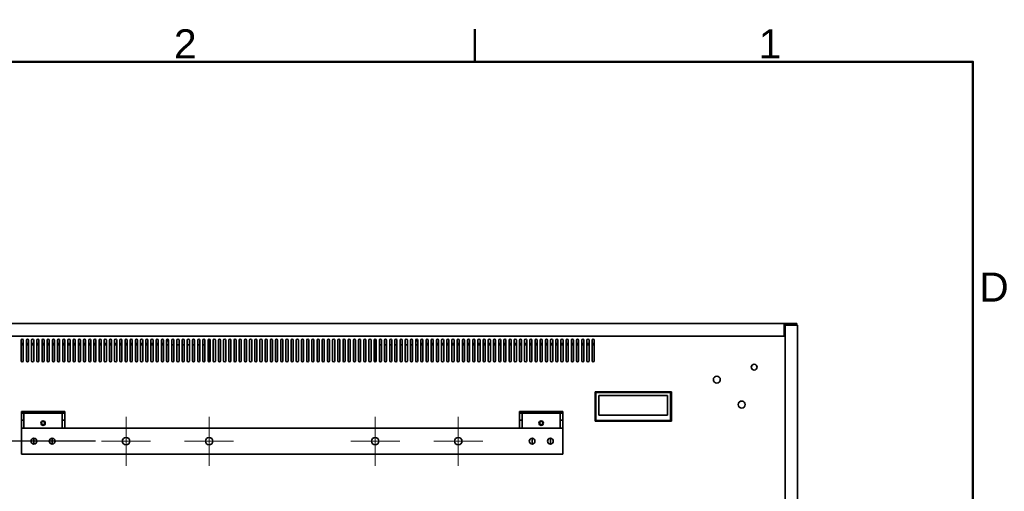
# Model space of a CAD drawing. Header units: millimetres. Extents: x 0 to 4200, y 0 to 2970.
# Tile 22 of 22: x 2952 to 4138, y 2353 to 2921. Entities that reach past the tile are written whole.
import ezdxf

# ---------------------------------------------------------------- set-up
doc = ezdxf.new("R2010")
doc.units = ezdxf.units.MM
doc.header["$LTSCALE"] = 10
for name, color, linetype, lineweight in [('Bemaßungen(ISO)', 7, 'Continuous', 18), ('Mittelpunktmarkierung(ISO)', 7, 'Continuous', 18), ('Rahmen_0', 7, 'Continuous', 50), ('Rahmen_2', 7, 'Continuous', 50), ('Sichtbare Kanten(ISO)', 7, 'Continuous', 35)]:
    doc.layers.add(name, color=color, linetype=linetype, lineweight=lineweight)
doc.styles.add('Aktuell-BSI', font='arial.ttf')
doc.styles.add('Aktuell-ISOGroßer Text', font='arial.ttf')
doc.dimstyles.new('X.XXXGroßer Text', dxfattribs={"dimscale": 10, "dimtxt": 3.048, "dimasz": 5, "dimexe": 3.175, "dimexo": 0.75, "dimgap": 0.762, "dimtad": 1, "dimdec": 1, "dimrnd": 1e-08, "dimzin": 12, "dimtxsty": 'Aktuell-ISOGroßer Text', "dimcen": 0.09, "dimdle": 10, "dimclrd": 256, "dimclre": 256, "dimclrt": 7, "dimadec": 0, "dimazin": 3, "dimtfac": 0.656168, "dimtdec": 1, "dimtmove": 0, "dimatfit": 3, "dimfxl": 1, "dimtolj": 1, "dimlwd": 25, "dimlwe": 25, "dimarcsym": 0})

# ---------------------------------------------------------------- blocks, each defined once
blk = doc.blocks.new('Ränder Standardrahmen')
at = {"layer": 'Rahmen_0'}
blk.add_line((350, 287), (350, 290.9), dxfattribs=at)
at = {"layer": 'Rahmen_0', "flags": 128}
blk.add_lwpolyline([(10, 10), (10, 287), (410, 287), (410, 10), (10, 10)], dxfattribs=at)
at = {"layer": 'Rahmen_2', "char_height": 3.5, "attachment_point": 7, "style": 'Aktuell-BSI'}
for s, insert in [('2', (313.79, 287.4)), ('1', (384.2, 287.4)), ('D', (410.78, 258.13))]:
    blk.add_mtext(s, dxfattribs=dict(at, insert=insert))
blk = doc.blocks.new('*D14')
at = {"layer": 'Bemaßungen(ISO)', "color": 250, "linetype": 'Continuous', "lineweight": 25, "true_color": 0x3f3f3f, "transparency": 16777216}
for p, q in [((2574, 2604.8), (2574, 2654.8)), ((2666.5, 2554.8), (2542.2, 2554.8)), ((2574, 2554.8), (2574, 2504.8)), ((2574, 2504.8), (2574, 2463.3)), ((2574, 2413.3), (2574, 2463.3)), ((3043.2, 2413.3), (2542.2, 2413.3)), ((2574, 2363.3), (2574, 2313.3))]:
    blk.add_line(p, q, dxfattribs=at)
at = {"layer": 'Bemaßungen(ISO)', "color": 250, "linetype": 'Continuous', "true_color": 0x3f3f3f, "transparency": 16777216}
for points in [[(2565.6, 2604.8), (2582.3, 2604.8), (2574, 2554.8)], [(2565.6, 2363.3), (2582.3, 2363.3), (2574, 2413.3)]]:
    blk.add_solid(points, dxfattribs=at)
at = {"layer": 'Defpoints', "color": 0, "linetype": 'Continuous', "transparency": 16777216}
for p in [(2674, 2554.8), (2574, 2413.3), (3050.7, 2413.3)]:
    blk.add_point(p, dxfattribs=at)
at = {"layer": 'Bemaßungen(ISO)', "color": 7, "linetype": 'Continuous', "lineweight": 25, "transparency": 16777216, "insert": (2529.7, 2434), "char_height": 30.48, "attachment_point": 1, "rotation": 90, "style": 'Aktuell-ISOGroßer Text'}
blk.add_mtext('\\A1;141,5', dxfattribs=at)
blk = doc.blocks.new('*D15')
at = {"layer": 'Bemaßungen(ISO)', "color": 250, "linetype": 'Continuous', "lineweight": 25, "true_color": 0x3f3f3f, "transparency": 16777216}
for p, q in [((3043.2, 2413.3), (2542.2, 2413.3)), ((2574, 2363.3), (2574, 2063.3)), ((3043.2, 2013.3), (2542.2, 2013.3))]:
    blk.add_line(p, q, dxfattribs=at)
at = {"layer": 'Bemaßungen(ISO)', "color": 250, "linetype": 'Continuous', "true_color": 0x3f3f3f, "transparency": 16777216}
for points in [[(2565.6, 2363.3), (2582.3, 2363.3), (2574, 2413.3)], [(2565.6, 2063.3), (2582.3, 2063.3), (2574, 2013.3)]]:
    blk.add_solid(points, dxfattribs=at)
at = {"layer": 'Defpoints', "color": 0, "linetype": 'Continuous', "transparency": 16777216}
for p in [(3050.7, 2413.3), (2574, 2013.3), (3050.7, 2013.3)]:
    blk.add_point(p, dxfattribs=at)
at = {"layer": 'Bemaßungen(ISO)', "color": 7, "linetype": 'Continuous', "lineweight": 25, "transparency": 16777216, "insert": (2535.2, 2179.1), "char_height": 30.48, "attachment_point": 1, "rotation": 90, "style": 'Aktuell-ISOGroßer Text'}
blk.add_mtext('\\A1;400', dxfattribs=at)

msp = doc.modelspace()

# ---------------------------------------------------------------- linework, layer by layer
at = {"layer": 'Mittelpunktmarkierung(ISO)', "linetype": 'Continuous'}
for p, q in [((3080.18, 2442.84), (3080.18, 2383.84)), ((3180.18, 2442.84), (3180.18, 2383.84)), ((3380.18, 2442.84), (3380.18, 2383.84)), ((3480.18, 2442.84), (3480.18, 2383.84)), ((3109.68, 2413.34), (3050.68, 2413.34)), ((3209.68, 2413.34), (3150.68, 2413.34)), ((3409.68, 2413.34), (3350.68, 2413.34)), ((3509.68, 2413.34), (3450.68, 2413.34))]:
    msp.add_line(p, q, dxfattribs=at)
at = {"layer": 'Sichtbare Kanten(ISO)'}
for p, q in [((2687.48, 2554.84), (3872.88, 2554.84)), ((3872.88, 2554.84), (3874.38, 2554.84)), ((3872.88, 2552.34), (3872.88, 2554.84)), ((3874.38, 2553.34), (3872.88, 2553.34)), ((3872.88, 2552.94), (3887.88, 2552.94)), ((3873.88, 2552.84), (3872.88, 2552.84)), ((3872.88, 2552.44), (3873.88, 2552.44)), ((3872.88, 2539.84), (3872.88, 2552.34)), ((3873.88, 2552.84), (3886.38, 2552.84)), ((3873.88, 2552.84), (3873.88, 1868.64)), ((3886.38, 2554.84), (3874.38, 2554.84)), ((3874.38, 2554.84), (3874.38, 2553.34)), ((3874.38, 2553.34), (3886.38, 2553.34)), ((3886.38, 2554.84), (3887.88, 2554.84)), ((3887.88, 2553.34), (3886.38, 2553.34)), ((3886.38, 2552.84), (3888.88, 2552.84)), ((3887.88, 2553.34), (3887.88, 2554.84)), ((3887.88, 2553.34), (3887.88, 2552.94)), ((3887.88, 2553.34), (3887.88, 2553.34)), ((3888.88, 2552.84), (3888.88, 1868.64)), ((2687.48, 2539.84), (3872.88, 2539.84)), ((2953.93, 2509.94), (2953.93, 2534.94)), ((2956.43, 2530.84), (2953.93, 2530.84)), ((2956.43, 2529.14), (2953.93, 2529.14)), ((2956.43, 2534.94), (2956.43, 2509.94)), ((2960.18, 2509.94), (2960.18, 2534.94)), ((2962.68, 2530.84), (2960.18, 2530.84)), ((2962.68, 2529.14), (2960.18, 2529.14)), ((2962.68, 2534.94), (2962.68, 2509.94)), ((2966.43, 2509.94), (2966.43, 2534.94)), ((2968.93, 2530.84), (2966.43, 2530.84)), ((2968.93, 2529.14), (2966.43, 2529.14)), ((2968.93, 2534.94), (2968.93, 2509.94)), ((2972.68, 2509.94), (2972.68, 2534.94)), ((2975.18, 2530.84), (2972.68, 2530.84)), ((2975.18, 2529.14), (2972.68, 2529.14)), ((2975.18, 2534.94), (2975.18, 2509.94)), ((2978.93, 2509.94), (2978.93, 2534.94)), ((2981.43, 2530.84), (2978.93, 2530.84)), ((2981.43, 2529.14), (2978.93, 2529.14)), ((2981.43, 2534.94), (2981.43, 2509.94)), ((2985.18, 2509.94), (2985.18, 2534.94)), ((2987.68, 2530.84), (2985.18, 2530.84)), ((2987.68, 2529.14), (2985.18, 2529.14)), ((2987.68, 2534.94), (2987.68, 2509.94)), ((2991.43, 2509.94), (2991.43, 2534.94)), ((2993.93, 2530.84), (2991.43, 2530.84)), ((2993.93, 2529.14), (2991.43, 2529.14)), ((2993.93, 2534.94), (2993.93, 2509.94)), ((2997.68, 2509.94), (2997.68, 2534.94)), ((3000.18, 2530.84), (2997.68, 2530.84)), ((3000.18, 2529.14), (2997.68, 2529.14)), ((3000.18, 2534.94), (3000.18, 2509.94)), ((3003.93, 2509.94), (3003.93, 2534.94)), ((3006.43, 2530.84), (3003.93, 2530.84)), ((3006.43, 2529.14), (3003.93, 2529.14)), ((3006.43, 2534.94), (3006.43, 2509.94)), ((3010.18, 2509.94), (3010.18, 2534.94)), ((3012.68, 2530.84), (3010.18, 2530.84)), ((3012.68, 2529.14), (3010.18, 2529.14)), ((3012.68, 2534.94), (3012.68, 2509.94)), ((3016.43, 2509.94), (3016.43, 2534.94)), ((3018.93, 2530.84), (3016.43, 2530.84)), ((3018.93, 2529.14), (3016.43, 2529.14)), ((3018.93, 2534.94), (3018.93, 2509.94)), ((3022.68, 2509.94), (3022.68, 2534.94)), ((3025.18, 2530.84), (3022.68, 2530.84)), ((3025.18, 2529.14), (3022.68, 2529.14)), ((3025.18, 2534.94), (3025.18, 2509.94)), ((3028.93, 2509.94), (3028.93, 2534.94)), ((3031.43, 2530.84), (3028.93, 2530.84)), ((3031.43, 2529.14), (3028.93, 2529.14)), ((3031.43, 2534.94), (3031.43, 2509.94)), ((3035.18, 2509.94), (3035.18, 2534.94)), ((3037.68, 2530.84), (3035.18, 2530.84)), ((3037.68, 2529.14), (3035.18, 2529.14)), ((3037.68, 2534.94), (3037.68, 2509.94)), ((3041.43, 2509.94), (3041.43, 2534.94)), ((3043.93, 2530.84), (3041.43, 2530.84)), ((3041.43, 2530.64), (3043.93, 2530.64)), ((3043.93, 2529.14), (3041.43, 2529.14)), ((3043.93, 2534.94), (3043.93, 2509.94)), ((3047.68, 2509.94), (3047.68, 2534.94)), ((3050.18, 2530.84), (3047.68, 2530.84)), ((3047.68, 2530.64), (3050.18, 2530.64)), ((3050.18, 2529.14), (3047.68, 2529.14)), ((3050.18, 2534.94), (3050.18, 2509.94)), ((3053.93, 2509.94), (3053.93, 2534.94)), ((3056.43, 2530.84), (3053.93, 2530.84)), ((3056.43, 2529.14), (3053.93, 2529.14)), ((3056.43, 2534.94), (3056.43, 2509.94)), ((3060.18, 2509.94), (3060.18, 2534.94)), ((3062.68, 2530.84), (3060.18, 2530.84)), ((3062.68, 2529.14), (3060.18, 2529.14)), ((3062.68, 2534.94), (3062.68, 2509.94)), ((3066.43, 2509.94), (3066.43, 2534.94)), ((3068.93, 2530.84), (3066.43, 2530.84)), ((3068.93, 2529.14), (3066.43, 2529.14)), ((3068.93, 2534.94), (3068.93, 2509.94)), ((3072.68, 2509.94), (3072.68, 2534.94)), ((3075.18, 2530.84), (3072.68, 2530.84)), ((3075.18, 2529.14), (3072.68, 2529.14)), ((3075.18, 2534.94), (3075.18, 2509.94)), ((3078.93, 2509.94), (3078.93, 2534.94)), ((3081.43, 2530.84), (3078.93, 2530.84)), ((3081.43, 2529.14), (3078.93, 2529.14)), ((3081.43, 2534.94), (3081.43, 2509.94)), ((3085.18, 2509.94), (3085.18, 2534.94)), ((3087.68, 2530.84), (3085.18, 2530.84)), ((3087.68, 2529.14), (3085.18, 2529.14)), ((3087.68, 2534.94), (3087.68, 2509.94)), ((3091.43, 2509.94), (3091.43, 2534.94)), ((3093.93, 2530.84), (3091.43, 2530.84)), ((3093.93, 2529.14), (3091.43, 2529.14)), ((3093.93, 2534.94), (3093.93, 2509.94)), ((3097.68, 2509.94), (3097.68, 2534.94)), ((3100.18, 2530.84), (3097.68, 2530.84)), ((3100.18, 2529.14), (3097.68, 2529.14)), ((3100.18, 2534.94), (3100.18, 2509.94)), ((3103.93, 2509.94), (3103.93, 2534.94)), ((3106.43, 2530.84), (3103.93, 2530.84)), ((3106.43, 2529.14), (3103.93, 2529.14)), ((3106.43, 2534.94), (3106.43, 2509.94)), ((3110.18, 2509.94), (3110.18, 2534.94)), ((3112.68, 2530.84), (3110.18, 2530.84)), ((3112.68, 2529.14), (3110.18, 2529.14)), ((3112.68, 2534.94), (3112.68, 2509.94)), ((3116.43, 2509.94), (3116.43, 2534.94)), ((3118.93, 2530.84), (3116.43, 2530.84)), ((3118.93, 2529.14), (3116.43, 2529.14)), ((3118.93, 2534.94), (3118.93, 2509.94)), ((3122.68, 2509.94), (3122.68, 2534.94)), ((3124.18, 2530.84), (3122.68, 2530.84)), ((3125.18, 2529.14), (3122.68, 2529.14)), ((3125.18, 2534.94), (3125.18, 2509.94)), ((3128.93, 2509.94), (3128.93, 2534.94)), ((3131.43, 2529.14), (3128.93, 2529.14)), ((3131.43, 2534.94), (3131.43, 2509.94)), ((3135.18, 2509.94), (3135.18, 2534.94)), ((3137.68, 2529.14), (3135.18, 2529.14)), ((3137.68, 2534.94), (3137.68, 2509.94)), ((3141.43, 2509.94), (3141.43, 2534.94)), ((3143.93, 2529.14), (3141.43, 2529.14)), ((3143.93, 2534.94), (3143.93, 2509.94)), ((3147.68, 2509.94), (3147.68, 2534.94)), ((3150.18, 2529.14), (3147.68, 2529.14)), ((3150.18, 2534.94), (3150.18, 2509.94)), ((3153.93, 2509.94), (3153.93, 2534.94)), ((3156.43, 2529.14), (3153.93, 2529.14)), ((3156.43, 2534.94), (3156.43, 2509.94)), ((3160.18, 2509.94), (3160.18, 2534.94)), ((3162.68, 2529.14), (3160.18, 2529.14)), ((3162.68, 2534.94), (3162.68, 2509.94)), ((3166.43, 2509.94), (3166.43, 2534.94)), ((3168.93, 2529.14), (3166.43, 2529.14)), ((3168.93, 2534.94), (3168.93, 2509.94)), ((3172.68, 2509.94), (3172.68, 2534.94)), ((3175.18, 2529.14), (3172.68, 2529.14)), ((3175.18, 2534.94), (3175.18, 2509.94)), ((3178.93, 2509.94), (3178.93, 2534.94)), ((3180.18, 2529.14), (3178.93, 2529.14)), ((3180.18, 2536.19), (3180.18, 2508.69)), ((3181.43, 2534.94), (3181.43, 2509.94)), ((3185.18, 2509.94), (3185.18, 2534.94)), ((3187.68, 2534.94), (3187.68, 2509.94)), ((3191.43, 2509.94), (3191.43, 2534.94)), ((3193.93, 2534.94), (3193.93, 2509.94)), ((3197.68, 2509.94), (3197.68, 2534.94)), ((3200.18, 2534.94), (3200.18, 2509.94)), ((3203.93, 2509.94), (3203.93, 2534.94)), ((3206.43, 2534.94), (3206.43, 2509.94)), ((3210.18, 2509.94), (3210.18, 2534.94)), ((3212.68, 2534.94), (3212.68, 2509.94)), ((3216.43, 2509.94), (3216.43, 2534.94)), ((3218.93, 2534.94), (3218.93, 2509.94)), ((3222.68, 2509.94), (3222.68, 2534.94)), ((3225.18, 2534.94), (3225.18, 2509.94)), ((3228.93, 2509.94), (3228.93, 2534.94)), ((3231.43, 2534.94), (3231.43, 2509.94)), ((3235.18, 2509.94), (3235.18, 2534.94)), ((3237.68, 2534.94), (3237.68, 2509.94)), ((3241.43, 2509.94), (3241.43, 2534.94)), ((3243.93, 2534.94), (3243.93, 2509.94)), ((3247.68, 2509.94), (3247.68, 2534.94)), ((3250.18, 2534.94), (3250.18, 2509.94)), ((3253.93, 2509.94), (3253.93, 2534.94)), ((3256.43, 2534.94), (3256.43, 2509.94)), ((3260.18, 2509.94), (3260.18, 2534.94)), ((3262.68, 2534.94), (3262.68, 2509.94)), ((3266.43, 2509.94), (3266.43, 2534.94)), ((3268.93, 2534.94), (3268.93, 2509.94)), ((3272.68, 2509.94), (3272.68, 2534.94)), ((3275.18, 2534.94), (3275.18, 2509.94)), ((3278.93, 2509.94), (3278.93, 2534.94)), ((3281.43, 2534.94), (3281.43, 2509.94)), ((3285.18, 2509.94), (3285.18, 2534.94)), ((3287.68, 2534.94), (3287.68, 2509.94)), ((3291.43, 2509.94), (3291.43, 2534.94)), ((3293.93, 2534.94), (3293.93, 2509.94)), ((3297.68, 2509.94), (3297.68, 2534.94)), ((3300.18, 2534.94), (3300.18, 2509.94)), ((3303.93, 2509.94), (3303.93, 2534.94)), ((3306.43, 2534.94), (3306.43, 2509.94)), ((3310.18, 2509.94), (3310.18, 2534.94)), ((3312.68, 2534.94), (3312.68, 2509.94)), ((3316.43, 2509.94), (3316.43, 2534.94)), ((3318.93, 2534.94), (3318.93, 2509.94)), ((3322.68, 2509.94), (3322.68, 2534.94)), ((3325.18, 2534.94), (3325.18, 2509.94)), ((3328.93, 2509.94), (3328.93, 2534.94)), ((3331.43, 2534.94), (3331.43, 2509.94)), ((3335.18, 2509.94), (3335.18, 2534.94)), ((3337.68, 2534.94), (3337.68, 2509.94)), ((3341.43, 2509.94), (3341.43, 2534.94)), ((3343.93, 2534.94), (3343.93, 2509.94)), ((3347.68, 2509.94), (3347.68, 2534.94)), ((3350.18, 2534.94), (3350.18, 2509.94)), ((3353.93, 2509.94), (3353.93, 2534.94)), ((3356.43, 2534.94), (3356.43, 2509.94)), ((3360.18, 2509.94), (3360.18, 2534.94)), ((3362.68, 2534.94), (3362.68, 2509.94)), ((3366.43, 2509.94), (3366.43, 2534.94)), ((3368.93, 2534.94), (3368.93, 2509.94)), ((3372.68, 2509.94), (3372.68, 2534.94)), ((3375.18, 2534.94), (3375.18, 2509.94)), ((3378.93, 2509.94), (3378.93, 2534.94)), ((3380.18, 2508.69), (3380.18, 2536.19)), ((3381.43, 2529.14), (3380.18, 2529.14)), ((3381.43, 2534.94), (3381.43, 2509.94)), ((3385.18, 2509.94), (3385.18, 2534.94)), ((3387.68, 2529.14), (3385.18, 2529.14)), ((3387.68, 2534.94), (3387.68, 2509.94)), ((3391.43, 2509.94), (3391.43, 2534.94)), ((3393.93, 2529.14), (3391.43, 2529.14)), ((3393.93, 2534.94), (3393.93, 2509.94)), ((3397.68, 2509.94), (3397.68, 2534.94)), ((3400.18, 2529.14), (3397.68, 2529.14)), ((3400.18, 2534.94), (3400.18, 2509.94)), ((3403.93, 2509.94), (3403.93, 2534.94)), ((3406.43, 2529.14), (3403.93, 2529.14)), ((3406.43, 2534.94), (3406.43, 2509.94)), ((3410.18, 2509.94), (3410.18, 2534.94)), ((3412.68, 2529.14), (3410.18, 2529.14)), ((3412.68, 2534.94), (3412.68, 2509.94)), ((3416.43, 2509.94), (3416.43, 2534.94)), ((3418.93, 2529.14), (3416.43, 2529.14)), ((3418.93, 2534.94), (3418.93, 2509.94)), ((3422.68, 2509.94), (3422.68, 2534.94)), ((3425.18, 2529.14), (3422.68, 2529.14)), ((3425.18, 2534.94), (3425.18, 2509.94)), ((3428.93, 2509.94), (3428.93, 2534.94)), ((3431.43, 2529.14), (3428.93, 2529.14)), ((3431.43, 2534.94), (3431.43, 2509.94)), ((3435.18, 2509.94), (3435.18, 2534.94)), ((3437.68, 2529.14), (3435.18, 2529.14)), ((3437.68, 2530.84), (3436.18, 2530.84)), ((3437.68, 2534.94), (3437.68, 2509.94)), ((3441.43, 2509.94), (3441.43, 2534.94)), ((3443.93, 2530.84), (3441.43, 2530.84)), ((3443.93, 2529.14), (3441.43, 2529.14)), ((3443.93, 2534.94), (3443.93, 2509.94)), ((3447.68, 2509.94), (3447.68, 2534.94)), ((3450.18, 2530.84), (3447.68, 2530.84)), ((3450.18, 2529.14), (3447.68, 2529.14)), ((3450.18, 2534.94), (3450.18, 2509.94)), ((3453.93, 2509.94), (3453.93, 2534.94)), ((3456.43, 2530.84), (3453.93, 2530.84)), ((3456.43, 2529.14), (3453.93, 2529.14)), ((3456.43, 2534.94), (3456.43, 2509.94)), ((3460.18, 2509.94), (3460.18, 2534.94)), ((3462.68, 2530.84), (3460.18, 2530.84)), ((3462.68, 2529.14), (3460.18, 2529.14)), ((3462.68, 2534.94), (3462.68, 2509.94)), ((3466.43, 2509.94), (3466.43, 2534.94)), ((3468.93, 2530.84), (3466.43, 2530.84)), ((3468.93, 2529.14), (3466.43, 2529.14)), ((3468.93, 2534.94), (3468.93, 2509.94)), ((3472.68, 2509.94), (3472.68, 2534.94)), ((3475.18, 2530.84), (3472.68, 2530.84)), ((3475.18, 2529.14), (3472.68, 2529.14)), ((3475.18, 2534.94), (3475.18, 2509.94)), ((3478.93, 2509.94), (3478.93, 2534.94)), ((3481.43, 2530.84), (3478.93, 2530.84)), ((3481.43, 2529.14), (3478.93, 2529.14)), ((3481.43, 2534.94), (3481.43, 2509.94)), ((3485.18, 2509.94), (3485.18, 2534.94)), ((3487.68, 2530.84), (3485.18, 2530.84)), ((3487.68, 2529.14), (3485.18, 2529.14)), ((3487.68, 2534.94), (3487.68, 2509.94)), ((3491.43, 2509.94), (3491.43, 2534.94)), ((3493.93, 2530.84), (3491.43, 2530.84)), ((3493.93, 2529.14), (3491.43, 2529.14)), ((3493.93, 2534.94), (3493.93, 2509.94)), ((3497.68, 2509.94), (3497.68, 2534.94)), ((3500.18, 2530.84), (3497.68, 2530.84)), ((3500.18, 2529.14), (3497.68, 2529.14)), ((3500.18, 2534.94), (3500.18, 2509.94)), ((3503.93, 2509.94), (3503.93, 2534.94)), ((3506.43, 2530.84), (3503.93, 2530.84)), ((3506.43, 2529.14), (3503.93, 2529.14)), ((3506.43, 2534.94), (3506.43, 2509.94)), ((3510.18, 2509.94), (3510.18, 2534.94)), ((3512.68, 2530.84), (3510.18, 2530.84)), ((3512.68, 2530.64), (3510.18, 2530.64)), ((3512.68, 2529.14), (3510.18, 2529.14)), ((3512.68, 2534.94), (3512.68, 2509.94)), ((3516.43, 2509.94), (3516.43, 2534.94)), ((3518.93, 2530.84), (3516.43, 2530.84)), ((3518.93, 2530.64), (3516.43, 2530.64)), ((3518.93, 2529.14), (3516.43, 2529.14)), ((3518.93, 2534.94), (3518.93, 2509.94)), ((3522.68, 2509.94), (3522.68, 2534.94)), ((3525.18, 2530.84), (3522.68, 2530.84)), ((3525.18, 2529.14), (3522.68, 2529.14)), ((3525.18, 2534.94), (3525.18, 2509.94)), ((3528.93, 2509.94), (3528.93, 2534.94)), ((3531.43, 2530.84), (3528.93, 2530.84)), ((3531.43, 2529.14), (3528.93, 2529.14)), ((3531.43, 2534.94), (3531.43, 2509.94)), ((3535.18, 2509.94), (3535.18, 2534.94)), ((3537.68, 2530.84), (3535.18, 2530.84)), ((3537.68, 2529.14), (3535.18, 2529.14)), ((3537.68, 2534.94), (3537.68, 2509.94)), ((3541.43, 2509.94), (3541.43, 2534.94)), ((3543.93, 2530.84), (3541.43, 2530.84)), ((3543.93, 2529.14), (3541.43, 2529.14)), ((3543.93, 2534.94), (3543.93, 2509.94)), ((3547.68, 2509.94), (3547.68, 2534.94)), ((3550.18, 2530.84), (3547.68, 2530.84)), ((3550.18, 2529.14), (3547.68, 2529.14)), ((3550.18, 2534.94), (3550.18, 2509.94)), ((3553.93, 2509.94), (3553.93, 2534.94)), ((3556.43, 2530.84), (3553.93, 2530.84)), ((3556.43, 2529.14), (3553.93, 2529.14)), ((3556.43, 2534.94), (3556.43, 2509.94)), ((3560.18, 2509.94), (3560.18, 2534.94)), ((3562.68, 2530.84), (3560.18, 2530.84)), ((3562.68, 2529.14), (3560.18, 2529.14)), ((3562.68, 2534.94), (3562.68, 2509.94)), ((3566.43, 2509.94), (3566.43, 2534.94)), ((3568.93, 2530.84), (3566.43, 2530.84)), ((3568.93, 2529.14), (3566.43, 2529.14)), ((3568.93, 2534.94), (3568.93, 2509.94)), ((3572.68, 2509.94), (3572.68, 2534.94)), ((3575.18, 2530.84), (3572.68, 2530.84)), ((3575.18, 2529.14), (3572.68, 2529.14)), ((3575.18, 2534.94), (3575.18, 2509.94)), ((3578.93, 2509.94), (3578.93, 2534.94)), ((3581.43, 2530.84), (3578.93, 2530.84)), ((3581.43, 2529.14), (3578.93, 2529.14)), ((3581.43, 2534.94), (3581.43, 2509.94)), ((3585.18, 2509.94), (3585.18, 2534.94)), ((3587.68, 2530.84), (3585.18, 2530.84)), ((3587.68, 2529.14), (3585.18, 2529.14)), ((3587.68, 2534.94), (3587.68, 2509.94)), ((3591.43, 2509.94), (3591.43, 2534.94)), ((3593.93, 2530.84), (3591.43, 2530.84)), ((3593.93, 2529.14), (3591.43, 2529.14)), ((3593.93, 2534.94), (3593.93, 2509.94)), ((3597.68, 2509.94), (3597.68, 2534.94)), ((3600.18, 2530.84), (3597.68, 2530.84)), ((3600.18, 2529.14), (3597.68, 2529.14)), ((3600.18, 2534.94), (3600.18, 2509.94)), ((3603.93, 2509.94), (3603.93, 2534.94)), ((3606.43, 2530.84), (3603.93, 2530.84)), ((3606.43, 2529.14), (3603.93, 2529.14)), ((3606.43, 2534.94), (3606.43, 2509.94)), ((3610.18, 2509.94), (3610.18, 2534.94)), ((3612.68, 2530.84), (3610.18, 2530.84)), ((3612.68, 2529.14), (3610.18, 2529.14)), ((3612.68, 2534.94), (3612.68, 2509.94)), ((3616.43, 2509.94), (3616.43, 2534.94)), ((3618.93, 2530.84), (3616.43, 2530.84)), ((3618.93, 2529.14), (3616.43, 2529.14)), ((3618.93, 2534.94), (3618.93, 2509.94)), ((3622.68, 2509.94), (3622.68, 2534.94)), ((3625.18, 2530.84), (3622.68, 2530.84)), ((3625.18, 2529.14), (3622.68, 2529.14)), ((3625.18, 2534.94), (3625.18, 2509.94)), ((3628.93, 2509.94), (3628.93, 2534.94)), ((3631.43, 2530.84), (3628.93, 2530.84)), ((3631.43, 2529.14), (3628.93, 2529.14)), ((3631.43, 2534.94), (3631.43, 2509.94)), ((3635.18, 2509.94), (3635.18, 2534.94)), ((3637.68, 2530.84), (3635.18, 2530.84)), ((3637.68, 2529.14), (3635.18, 2529.14)), ((3637.68, 2534.94), (3637.68, 2509.94)), ((3641.43, 2509.94), (3641.43, 2534.94)), ((3643.93, 2530.84), (3641.43, 2530.84)), ((3643.93, 2529.14), (3641.43, 2529.14)), ((3643.93, 2534.94), (3643.93, 2509.94)), ((3645.08, 2472.84), (3646.08, 2471.84)), ((3645.08, 2437.34), (3645.08, 2472.84)), ((3736.88, 2472.84), (3645.08, 2472.84)), ((3646.08, 2471.84), (3646.08, 2438.34)), ((3735.88, 2471.84), (3646.08, 2471.84)), ((3649.58, 2444.46), (3649.58, 2468.35)), ((3649.58, 2468.35), (3732.38, 2468.35)), ((3649.58, 2468.34), (3732.38, 2468.34)), ((3732.38, 2468.35), (3732.38, 2444.46)), ((3735.88, 2471.84), (3736.88, 2472.84)), ((3735.88, 2438.34), (3735.88, 2471.84)), ((3736.88, 2437.34), (3736.88, 2472.84)), ((2954.23, 2449.09), (2962.23, 2449.09)), ((2954.23, 2449.09), (2954.23, 2447.09)), ((2962.23, 2447.09), (2954.23, 2447.09)), ((2957.23, 2446.89), (2954.23, 2446.89)), ((2954.23, 2438.64), (2954.23, 2446.89)), ((2957.23, 2447.09), (2957.23, 2446.89)), ((2957.23, 2438.64), (2957.23, 2446.89)), ((2962.23, 2449.09), (2998.23, 2449.09)), ((2998.23, 2447.09), (2962.23, 2447.09)), ((2998.23, 2449.09), (3006.23, 2449.09)), ((3006.23, 2447.09), (2998.23, 2447.09)), ((3003.23, 2447.09), (3003.23, 2446.89)), ((3006.23, 2446.89), (3003.23, 2446.89)), ((3003.23, 2438.64), (3003.23, 2446.89)), ((3006.23, 2447.09), (3006.23, 2449.09)), ((3006.23, 2438.64), (3006.23, 2446.89)), ((3554.13, 2449.09), (3562.13, 2449.09)), ((3554.13, 2449.09), (3554.13, 2447.09)), ((3562.13, 2447.09), (3554.13, 2447.09)), ((3557.13, 2446.89), (3554.13, 2446.89)), ((3554.13, 2438.64), (3554.13, 2446.89)), ((3557.13, 2447.09), (3557.13, 2446.89)), ((3557.13, 2438.64), (3557.13, 2446.89)), ((3562.13, 2449.09), (3598.13, 2449.09)), ((3598.13, 2447.09), (3562.13, 2447.09)), ((3598.13, 2449.09), (3606.13, 2449.09)), ((3606.13, 2447.09), (3598.13, 2447.09)), ((3603.13, 2447.09), (3603.13, 2446.89)), ((3606.13, 2446.89), (3603.13, 2446.89)), ((3603.13, 2438.64), (3603.13, 2446.89)), ((3606.13, 2447.09), (3606.13, 2449.09)), ((3606.13, 2438.64), (3606.13, 2446.89)), ((3732.38, 2444.46), (3649.58, 2444.46)), ((2957.23, 2438.64), (2954.23, 2438.64)), ((2954.23, 2438.64), (2954.23, 2428.84)), ((2957.23, 2428.84), (2957.23, 2438.64)), ((3006.23, 2438.64), (3003.23, 2438.64)), ((3003.23, 2438.64), (3003.23, 2428.84)), ((3006.23, 2428.84), (3006.23, 2438.64)), ((3557.13, 2438.64), (3554.13, 2438.64)), ((3554.13, 2438.64), (3554.13, 2428.84)), ((3557.13, 2428.84), (3557.13, 2438.64)), ((3606.13, 2438.64), (3603.13, 2438.64)), ((3603.13, 2438.64), (3603.13, 2428.84)), ((3606.13, 2428.84), (3606.13, 2438.64)), ((3646.08, 2438.34), (3645.08, 2437.34)), ((3736.88, 2437.34), (3645.08, 2437.34)), ((3735.88, 2438.34), (3646.08, 2438.34)), ((3736.88, 2437.34), (3735.88, 2438.34)), ((2954.23, 2428.84), (3606.13, 2428.84)), ((2954.23, 2425.84), (2954.23, 2428.84)), ((2954.23, 2400.84), (2954.23, 2425.84)), ((3606.13, 2425.84), (3606.13, 2428.84)), ((3606.13, 2400.84), (3606.13, 2425.84)), ((2969.23, 2409.84), (2969.23, 2416.84)), ((2991.23, 2416.84), (2991.23, 2409.84)), ((3569.13, 2409.84), (3569.13, 2416.84)), ((3591.13, 2416.84), (3591.13, 2409.84)), ((2954.23, 2400.84), (2954.23, 2397.84)), ((3606.13, 2397.84), (2954.23, 2397.84)), ((3606.13, 2400.84), (3606.13, 2397.84))]:
    msp.add_line(p, q, dxfattribs=at)
for centre, radius in [((3836.63, 2502.44), 3.5), ((3791.63, 2487.44), 4.2), ((3821.63, 2457.44), 4.2), ((2980.23, 2435.09), 2.7), ((2980.23, 2434.94), 2.25), ((2980.23, 2435.09), 2), ((3580.13, 2435.09), 2.7), ((3580.13, 2434.94), 2.25), ((3580.13, 2435.09), 2), ((2969.23, 2413.34), 3.5), ((2991.23, 2413.34), 3.5), ((3080.18, 2413.34), 4.5), ((3180.18, 2413.34), 4.5), ((3380.18, 2413.34), 4.5), ((3480.18, 2413.34), 4.5), ((3569.13, 2413.34), 3.5), ((3591.13, 2413.34), 3.5)]:
    msp.add_circle(centre, radius, dxfattribs=at)
for centre, radius, start, end in [((2955.18, 2534.94), 1.25, 0, 180), ((2961.43, 2534.94), 1.25, 0, 180), ((2967.68, 2534.94), 1.25, 0, 180), ((2973.93, 2534.94), 1.25, 0, 180), ((2980.18, 2534.94), 1.25, 0, 180), ((2986.43, 2534.94), 1.25, 0, 180), ((2992.68, 2534.94), 1.25, 0, 180), ((2998.93, 2534.94), 1.25, 0, 180), ((3005.18, 2534.94), 1.25, 0, 180), ((3011.43, 2534.94), 1.25, 0, 180), ((3017.68, 2534.94), 1.25, 0, 180), ((3023.93, 2534.94), 1.25, 0, 180), ((3030.18, 2534.94), 1.25, 0, 180), ((3036.43, 2534.94), 1.25, 0, 180), ((3042.68, 2534.94), 1.25, 0, 180), ((3048.93, 2534.94), 1.25, 0, 180), ((3055.18, 2534.94), 1.25, 0, 180), ((3061.43, 2534.94), 1.25, 0, 180), ((3067.68, 2534.94), 1.25, 0, 180), ((3073.93, 2534.94), 1.25, 0, 180), ((3080.18, 2534.94), 1.25, 0, 180), ((3086.43, 2534.94), 1.25, 0, 180), ((3092.68, 2534.94), 1.25, 0, 180), ((3098.93, 2534.94), 1.25, 0, 180), ((3105.18, 2534.94), 1.25, 0, 180), ((3111.43, 2534.94), 1.25, 0, 180), ((3117.68, 2534.94), 1.25, 0, 180), ((3123.93, 2534.94), 1.25, 0, 180), ((3124.18, 2536.84), 6, 270, 279.59407), ((3130.18, 2534.94), 1.25, 0, 180), ((3124.18, 2536.84), 6, 322.34154, 353.77594), ((3136.43, 2534.94), 1.25, 0, 180), ((3142.68, 2534.94), 1.25, 0, 180), ((3148.93, 2534.94), 1.25, 0, 180), ((3155.18, 2534.94), 1.25, 0, 180), ((3161.43, 2534.94), 1.25, 0, 180), ((3167.68, 2534.94), 1.25, 0, 180), ((3173.93, 2534.94), 1.25, 0, 180), ((3180.18, 2534.94), 1.25, 0, 180), ((3186.43, 2534.94), 1.25, 0, 180), ((3192.68, 2534.94), 1.25, 0, 180), ((3198.93, 2534.94), 1.25, 0, 180), ((3205.18, 2534.94), 1.25, 0, 180), ((3211.43, 2534.94), 1.25, 0, 180), ((3217.68, 2534.94), 1.25, 0, 180), ((3223.93, 2534.94), 1.25, 0, 180), ((3230.18, 2534.94), 1.25, 0, 180), ((3236.43, 2534.94), 1.25, 0, 180), ((3242.68, 2534.94), 1.25, 0, 180), ((3248.93, 2534.94), 1.25, 0, 180), ((3255.18, 2534.94), 1.25, 0, 180), ((3261.43, 2534.94), 1.25, 0, 180), ((3267.68, 2534.94), 1.25, 0, 180), ((3273.93, 2534.94), 1.25, 0, 180), ((3280.18, 2534.94), 1.25, 0, 180), ((3286.43, 2534.94), 1.25, 0, 180), ((3292.68, 2534.94), 1.25, 0, 180), ((3298.93, 2534.94), 1.25, 0, 180), ((3305.18, 2534.94), 1.25, 0, 180), ((3311.43, 2534.94), 1.25, 0, 180), ((3317.68, 2534.94), 1.25, 0, 180), ((3323.93, 2534.94), 1.25, 0, 180), ((3330.18, 2534.94), 1.25, 0, 180), ((3336.43, 2534.94), 1.25, 0, 180), ((3342.68, 2534.94), 1.25, 0, 180), ((3348.93, 2534.94), 1.25, 0, 180), ((3355.18, 2534.94), 1.25, 0, 180), ((3361.43, 2534.94), 1.25, 0, 180), ((3367.68, 2534.94), 1.25, 0, 180), ((3373.93, 2534.94), 1.25, 0, 180), ((3380.18, 2534.94), 1.25, 0, 180), ((3386.43, 2534.94), 1.25, 0, 180), ((3392.68, 2534.94), 1.25, 0, 180), ((3398.93, 2534.94), 1.25, 0, 180), ((3405.18, 2534.94), 1.25, 0, 180), ((3411.43, 2534.94), 1.25, 0, 180), ((3417.68, 2534.94), 1.25, 0, 180), ((3423.93, 2534.94), 1.25, 0, 180), ((3430.18, 2534.94), 1.25, 0, 180), ((3436.18, 2536.84), 6, 186.22406, 217.65846), ((3436.43, 2534.94), 1.25, 0, 180), ((3436.18, 2536.84), 6, 260.40593, 270), ((3442.68, 2534.94), 1.25, 0, 180), ((3448.93, 2534.94), 1.25, 0, 180), ((3455.18, 2534.94), 1.25, 0, 180), ((3461.43, 2534.94), 1.25, 0, 180), ((3467.68, 2534.94), 1.25, 0, 180), ((3473.93, 2534.94), 1.25, 0, 180), ((3480.18, 2534.94), 1.25, 0, 180), ((3486.43, 2534.94), 1.25, 0, 180), ((3492.68, 2534.94), 1.25, 0, 180), ((3498.93, 2534.94), 1.25, 0, 180), ((3505.18, 2534.94), 1.25, 0, 180), ((3511.43, 2534.94), 1.25, 0, 180), ((3517.68, 2534.94), 1.25, 0, 180), ((3523.93, 2534.94), 1.25, 0, 180), ((3530.18, 2534.94), 1.25, 0, 180), ((3536.43, 2534.94), 1.25, 0, 180), ((3542.68, 2534.94), 1.25, 0, 180), ((3548.93, 2534.94), 1.25, 0, 180), ((3555.18, 2534.94), 1.25, 0, 180), ((3561.43, 2534.94), 1.25, 0, 180), ((3567.68, 2534.94), 1.25, 0, 180), ((3573.93, 2534.94), 1.25, 0, 180), ((3580.18, 2534.94), 1.25, 0, 180), ((3586.43, 2534.94), 1.25, 0, 180), ((3592.68, 2534.94), 1.25, 0, 180), ((3598.93, 2534.94), 1.25, 0, 180), ((3605.18, 2534.94), 1.25, 0, 180), ((3611.43, 2534.94), 1.25, 0, 180), ((3617.68, 2534.94), 1.25, 0, 180), ((3623.93, 2534.94), 1.25, 0, 180), ((3630.18, 2534.94), 1.25, 0, 180), ((3636.43, 2534.94), 1.25, 0, 180), ((3642.68, 2534.94), 1.25, 0, 180), ((2955.18, 2509.94), 1.25, 180, 0), ((2961.43, 2509.94), 1.25, 180, 0), ((2967.68, 2509.94), 1.25, 180, 0), ((2973.93, 2509.94), 1.25, 180, 0), ((2980.18, 2509.94), 1.25, 180, 0), ((2986.43, 2509.94), 1.25, 180, 0), ((2992.68, 2509.94), 1.25, 180, 0), ((2998.93, 2509.94), 1.25, 180, 0), ((3005.18, 2509.94), 1.25, 180, 0), ((3011.43, 2509.94), 1.25, 180, 0), ((3017.68, 2509.94), 1.25, 180, 0), ((3023.93, 2509.94), 1.25, 180, 0), ((3030.18, 2509.94), 1.25, 180, 0), ((3036.43, 2509.94), 1.25, 180, 0), ((3042.68, 2509.94), 1.25, 180, 0), ((3048.93, 2509.94), 1.25, 180, 0), ((3055.18, 2509.94), 1.25, 180, 0), ((3061.43, 2509.94), 1.25, 180, 0), ((3067.68, 2509.94), 1.25, 180, 0), ((3073.93, 2509.94), 1.25, 180, 0), ((3080.18, 2509.94), 1.25, 180, 0), ((3086.43, 2509.94), 1.25, 180, 0), ((3092.68, 2509.94), 1.25, 180, 0), ((3098.93, 2509.94), 1.25, 180, 0), ((3105.18, 2509.94), 1.25, 180, 0), ((3111.43, 2509.94), 1.25, 180, 0), ((3117.68, 2509.94), 1.25, 180, 0), ((3123.93, 2509.94), 1.25, 180, 0), ((3130.18, 2509.94), 1.25, 180, 0), ((3136.43, 2509.94), 1.25, 180, 0), ((3142.68, 2509.94), 1.25, 180, 0), ((3148.93, 2509.94), 1.25, 180, 0), ((3155.18, 2509.94), 1.25, 180, 0), ((3161.43, 2509.94), 1.25, 180, 0), ((3167.68, 2509.94), 1.25, 180, 0), ((3173.93, 2509.94), 1.25, 180, 0), ((3180.18, 2509.94), 1.25, 180, 0), ((3186.43, 2509.94), 1.25, 180, 0), ((3192.68, 2509.94), 1.25, 180, 0), ((3198.93, 2509.94), 1.25, 180, 0), ((3205.18, 2509.94), 1.25, 180, 0), ((3211.43, 2509.94), 1.25, 180, 0), ((3217.68, 2509.94), 1.25, 180, 0), ((3223.93, 2509.94), 1.25, 180, 0), ((3230.18, 2509.94), 1.25, 180, 0), ((3236.43, 2509.94), 1.25, 180, 0), ((3242.68, 2509.94), 1.25, 180, 0), ((3248.93, 2509.94), 1.25, 180, 0), ((3255.18, 2509.94), 1.25, 180, 0), ((3261.43, 2509.94), 1.25, 180, 0), ((3267.68, 2509.94), 1.25, 180, 0), ((3273.93, 2509.94), 1.25, 180, 0), ((3280.18, 2509.94), 1.25, 180, 0), ((3286.43, 2509.94), 1.25, 180, 0), ((3292.68, 2509.94), 1.25, 180, 0), ((3298.93, 2509.94), 1.25, 180, 0), ((3305.18, 2509.94), 1.25, 180, 0), ((3311.43, 2509.94), 1.25, 180, 0), ((3317.68, 2509.94), 1.25, 180, 0), ((3323.93, 2509.94), 1.25, 180, 0), ((3330.18, 2509.94), 1.25, 180, 0), ((3336.43, 2509.94), 1.25, 180, 0), ((3342.68, 2509.94), 1.25, 180, 0), ((3348.93, 2509.94), 1.25, 180, 0), ((3355.18, 2509.94), 1.25, 180, 0), ((3361.43, 2509.94), 1.25, 180, 0), ((3367.68, 2509.94), 1.25, 180, 0), ((3373.93, 2509.94), 1.25, 180, 0), ((3380.18, 2509.94), 1.25, 180, 0), ((3386.43, 2509.94), 1.25, 180, 0), ((3392.68, 2509.94), 1.25, 180, 0), ((3398.93, 2509.94), 1.25, 180, 0), ((3405.18, 2509.94), 1.25, 180, 0), ((3411.43, 2509.94), 1.25, 180, 0), ((3417.68, 2509.94), 1.25, 180, 0), ((3423.93, 2509.94), 1.25, 180, 0), ((3430.18, 2509.94), 1.25, 180, 0), ((3436.43, 2509.94), 1.25, 180, 0), ((3442.68, 2509.94), 1.25, 180, 0), ((3448.93, 2509.94), 1.25, 180, 0), ((3455.18, 2509.94), 1.25, 180, 0), ((3461.43, 2509.94), 1.25, 180, 0), ((3467.68, 2509.94), 1.25, 180, 0), ((3473.93, 2509.94), 1.25, 180, 0), ((3480.18, 2509.94), 1.25, 180, 0), ((3486.43, 2509.94), 1.25, 180, 0), ((3492.68, 2509.94), 1.25, 180, 0), ((3498.93, 2509.94), 1.25, 180, 0), ((3505.18, 2509.94), 1.25, 180, 0), ((3511.43, 2509.94), 1.25, 180, 0), ((3517.68, 2509.94), 1.25, 180, 0), ((3523.93, 2509.94), 1.25, 180, 0), ((3530.18, 2509.94), 1.25, 180, 0), ((3536.43, 2509.94), 1.25, 180, 0), ((3542.68, 2509.94), 1.25, 180, 0), ((3548.93, 2509.94), 1.25, 180, 0), ((3555.18, 2509.94), 1.25, 180, 0), ((3561.43, 2509.94), 1.25, 180, 0), ((3567.68, 2509.94), 1.25, 180, 0), ((3573.93, 2509.94), 1.25, 180, 0), ((3580.18, 2509.94), 1.25, 180, 0), ((3586.43, 2509.94), 1.25, 180, 0), ((3592.68, 2509.94), 1.25, 180, 0), ((3598.93, 2509.94), 1.25, 180, 0), ((3605.18, 2509.94), 1.25, 180, 0), ((3611.43, 2509.94), 1.25, 180, 0), ((3617.68, 2509.94), 1.25, 180, 0), ((3623.93, 2509.94), 1.25, 180, 0), ((3630.18, 2509.94), 1.25, 180, 0), ((3636.43, 2509.94), 1.25, 180, 0), ((3642.68, 2509.94), 1.25, 180, 0)]:
    msp.add_arc(centre, radius, start, end, dxfattribs=at)

# ---------------------------------------------------------------- block references
at = {"xscale": 10, "yscale": 10, "zscale": 10}
msp.add_blockref('Ränder Standardrahmen', (0, 0), dxfattribs=at)

# ---------------------------------------------------------------- dimensions: what is measured, and where the dimension line sits
at = {"layer": 'Bemaßungen(ISO)', "color": 250, "linetype": 'Continuous', "lineweight": 25, "true_color": 0x3f3f3f}
for base, p1, p2, override, picture, middle in [((2573.98, 2413.34), (2673.98, 2554.84), (3050.68, 2413.34), {"dimdec": 1, "dimtp": 0, "dimtm": 0, "dimtdec": 1, "dimtofl": 0}, '*D14', (2573.98, 2484.09)), ((2573.98, 2013.34), (3050.68, 2413.34), (3050.68, 2013.34), {"dimdec": 1, "dimtp": 0, "dimtm": 0, "dimtdec": 1, "dimtofl": 0, "dimatfit": 1}, '*D15', (2573.98, 2213.34))]:
    dim = msp.add_linear_dim(base=base, p1=p1, p2=p2, angle=90, dimstyle='X.XXXGroßer Text', override=override, dxfattribs=at)
    dim.commit()
    dim.dimension.update_dxf_attribs({"geometry": picture, "text_midpoint": middle, "dimtype": 160})

doc.saveas('drawing.dxf')
